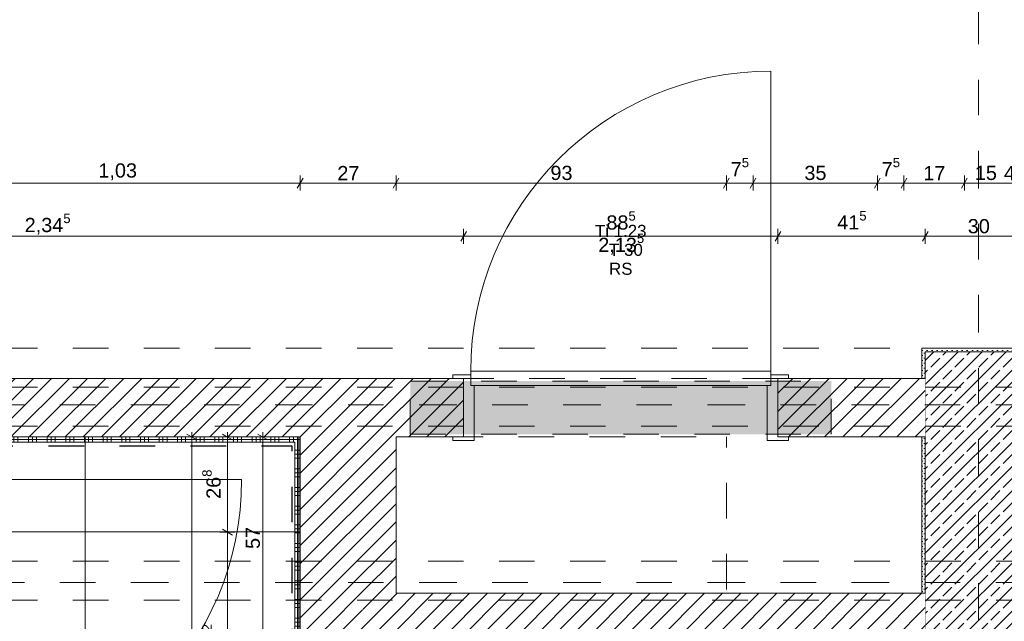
# Model space of a CAD drawing. Header units: metres. Extents: x -3.5 to 65.3, y -10.9 to 16.7.
# Tile 160 of 165: x 44.6 to 47.4, y 5.2 to 6.9. Entities that reach past the tile are written whole.
import ezdxf

# ---------------------------------------------------------------- set-up
doc = ezdxf.new("R2010")
doc.units = ezdxf.units.M
doc.header["$MEASUREMENT"] = 0
for name, pattern in [('Achse', [0.08, 0.04, -0.02, 0, -0.02]), ('Punktlinie eng', [0.015, 0.005, -0.01]), ('Strichlinie doppelt', [0.218722, 0.105833, -0.042333, 0.028222, -0.042333]), ('Strichlinie eng', [0.046, 0.03, -0.016]), ('Untersicht', [0.04, 0.03, -0.01]), ('Wipeout_Contour', [1, 0, -1])]:
    doc.linetypes.add(name, pattern=pattern)
for name, color, linetype in [('102 - Bemaßung_ Beschriftung.Detail_ Ausschnitt', 7, 'Continuous'), ('301 - Elemente.Linie', 7, 'Continuous'), ('451 - Universal.Achsen Raster', 7, 'Continuous'), ('605 - Struktur.Wand Innen', 7, 'Continuous'), ('607 - Struktur.Stütze', 7, 'Continuous'), ('608 - Struktur.Träger', 7, 'Continuous'), ('650 - Abdeckung.Fußboden Aufbau', 7, 'Continuous'), ('654 - Abdeckung.Wand Belag', 7, 'Continuous'), ('Neubau_606 - Struktur.Wand Innen Ausbau', 7, 'Continuous'), ('Neubau_615 - Struktur.Sturz', 7, 'Continuous'), ('Neubau_650 - Abdeckung.Fußboden Aufbau', 7, 'Continuous'), ('Neubau_653 - Abdeckung.TB Verkofferung', 7, 'Continuous')]:
    doc.layers.add(name, color=color, linetype=linetype)
doc.styles.add('ERSTELLTER_STIL_1', font='txt')
doc.dimstyles.new('ERSTELLTER_STIL__1', dxfattribs={"dimtxt": 0.04, "dimasz": 0.02128, "dimexe": 0.18, "dimexo": 0.0625, "dimgap": 0, "dimtad": 1, "dimzin": 0, "dimdsep": 46, "dimtxsty": 'ERSTELLTER_STIL_1', "dimblk": 'ARROWHEAD_2', "dimblk1": 'ARROWHEAD_2', "dimblk2": 'ARROWHEAD_2', "dimcen": 0.09, "dimse1": 1, "dimse2": 1, "dimclrd": 7, "dimclre": 7, "dimclrt": 7, "dimazin": 0, "dimtfac": 1, "dimtdec": 4, "dimtmove": 0, "dimatfit": 3, "dimfxl": 1, "dimtolj": 1, "dimtzin": 0, "dimarcsym": 0})
doc.dimstyles.new('ERSTELLTER_STIL__3', dxfattribs={"dimtxt": 0.04, "dimasz": 0.02128, "dimexe": 0.18, "dimexo": 0.0625, "dimgap": 0, "dimtad": 1, "dimtih": 1, "dimtoh": 1, "dimzin": 0, "dimdsep": 46, "dimtxsty": 'ERSTELLTER_STIL_1', "dimblk": 'ARROWHEAD_2', "dimblk1": 'ARROWHEAD_2', "dimblk2": 'ARROWHEAD_2', "dimcen": 0.09, "dimse1": 1, "dimse2": 1, "dimclrd": 7, "dimclre": 7, "dimclrt": 7, "dimazin": 0, "dimtfac": 1, "dimtdec": 4, "dimtmove": 0, "dimatfit": 3, "dimfxl": 1, "dimtolj": 1, "dimtzin": 0, "dimarcsym": 0})
pattern_1 = [(45, (0, 0), (-0.0070710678, 0.0070710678), [0, -0.01])]
pattern_2 = [(45, (0, 0), (-0.025455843, 0.025455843), [])]

# ---------------------------------------------------------------- blocks, each defined once
blk = doc.blocks.new('*X118')
at = {"layer": '654 - Abdeckung.Wand Belag', "color": 7, "linetype": 'Continuous', "lineweight": 5}
for q in [(45.4125, 5.745), (45.42, 5.7525)]:
    blk.add_line((45.4125, 5.7525), q, dxfattribs=at)
blk = doc.blocks.new('*X121')
at = {"layer": '654 - Abdeckung.Wand Belag', "color": 7, "linetype": 'Continuous', "lineweight": 5}
for p, q in [((44.405, 5.7525), (44.415, 5.7525)), ((44.415, 5.76), (44.415, 5.745)), ((44.415, 5.7525), (44.4675, 5.7525)), ((44.445, 5.76), (44.445, 5.745)), ((44.4562, 5.76), (44.4562, 5.745)), ((44.4675, 5.76), (44.4675, 5.745)), ((44.4675, 5.7525), (44.52, 5.7525)), ((44.4975, 5.76), (44.4975, 5.745)), ((44.5087, 5.76), (44.5087, 5.745)), ((44.52, 5.76), (44.52, 5.745)), ((44.52, 5.7525), (44.5725, 5.7525)), ((44.55, 5.76), (44.55, 5.745)), ((44.5612, 5.76), (44.5612, 5.745)), ((44.5725, 5.76), (44.5725, 5.745)), ((44.5725, 5.7525), (44.625, 5.7525)), ((44.6025, 5.76), (44.6025, 5.745)), ((44.6137, 5.76), (44.6137, 5.745)), ((44.625, 5.76), (44.625, 5.745)), ((44.625, 5.7525), (44.6775, 5.7525)), ((44.655, 5.76), (44.655, 5.745)), ((44.6662, 5.76), (44.6662, 5.745)), ((44.6775, 5.76), (44.6775, 5.745)), ((44.6775, 5.7525), (44.73, 5.7525)), ((44.7075, 5.76), (44.7075, 5.745)), ((44.7187, 5.76), (44.7187, 5.745)), ((44.73, 5.76), (44.73, 5.745)), ((44.73, 5.7525), (44.7825, 5.7525)), ((44.76, 5.76), (44.76, 5.745)), ((44.7712, 5.76), (44.7712, 5.745)), ((44.7825, 5.76), (44.7825, 5.745)), ((44.7825, 5.7525), (44.835, 5.7525)), ((44.8125, 5.76), (44.8125, 5.745)), ((44.8237, 5.76), (44.8237, 5.745)), ((44.835, 5.76), (44.835, 5.745)), ((44.835, 5.7525), (44.8875, 5.7525)), ((44.865, 5.76), (44.865, 5.745)), ((44.8762, 5.76), (44.8762, 5.745)), ((44.8875, 5.76), (44.8875, 5.745)), ((44.8875, 5.7525), (44.94, 5.7525)), ((44.9175, 5.76), (44.9175, 5.745)), ((44.9287, 5.76), (44.9287, 5.745)), ((44.94, 5.76), (44.94, 5.745)), ((44.94, 5.7525), (44.9925, 5.7525)), ((44.97, 5.76), (44.97, 5.745)), ((44.9812, 5.76), (44.9812, 5.745)), ((44.9925, 5.76), (44.9925, 5.745)), ((44.9925, 5.7525), (45.045, 5.7525)), ((45.0225, 5.76), (45.0225, 5.745)), ((45.0337, 5.76), (45.0337, 5.745)), ((45.045, 5.76), (45.045, 5.745)), ((45.045, 5.7525), (45.0975, 5.7525)), ((45.075, 5.76), (45.075, 5.745)), ((45.0862, 5.76), (45.0862, 5.745)), ((45.0975, 5.76), (45.0975, 5.745)), ((45.0975, 5.7525), (45.15, 5.7525)), ((45.1275, 5.76), (45.1275, 5.745)), ((45.1387, 5.76), (45.1387, 5.745)), ((45.15, 5.76), (45.15, 5.745)), ((45.15, 5.7525), (45.2025, 5.7525)), ((45.18, 5.76), (45.18, 5.745)), ((45.1912, 5.76), (45.1912, 5.745)), ((45.2025, 5.76), (45.2025, 5.745)), ((45.2025, 5.7525), (45.255, 5.7525)), ((45.2325, 5.76), (45.2325, 5.745)), ((45.2437, 5.76), (45.2437, 5.745)), ((45.255, 5.76), (45.255, 5.745)), ((45.255, 5.7525), (45.3075, 5.7525)), ((45.285, 5.76), (45.285, 5.745)), ((45.2962, 5.76), (45.2962, 5.745)), ((45.3075, 5.76), (45.3075, 5.745)), ((45.3075, 5.7525), (45.36, 5.7525)), ((45.3375, 5.76), (45.3375, 5.745)), ((45.3487, 5.76), (45.3487, 5.745)), ((45.36, 5.76), (45.36, 5.745)), ((45.36, 5.7525), (45.405, 5.7525)), ((45.39, 5.76), (45.39, 5.745)), ((45.4012, 5.76), (45.4012, 5.745))]:
    blk.add_line(p, q, dxfattribs=at)
blk = doc.blocks.new('*X122')
at = {"layer": '654 - Abdeckung.Wand Belag', "color": 7, "linetype": 'Continuous', "lineweight": 5}
for p in [(45.405, 5.7525), (45.4125, 5.76)]:
    blk.add_line(p, (45.4125, 5.7525), dxfattribs=at)
blk = doc.blocks.new('*X164')
at = {"layer": '654 - Abdeckung.Wand Belag', "color": 7, "linetype": 'Continuous', "lineweight": 5}
for p, q in [((45.4125, 5.745), (45.4125, 5.7225)), ((45.405, 5.7225), (45.4125, 5.7225)), ((45.405, 5.7113), (45.4125, 5.7113)), ((45.4125, 5.7225), (45.42, 5.7225)), ((45.4125, 5.7225), (45.4125, 5.67)), ((45.4125, 5.7113), (45.42, 5.7113)), ((45.405, 5.7), (45.4125, 5.7)), ((45.4125, 5.7), (45.42, 5.7)), ((45.405, 5.67), (45.4125, 5.67)), ((45.405, 5.6588), (45.4125, 5.6588)), ((45.4125, 5.67), (45.42, 5.67)), ((45.4125, 5.67), (45.4125, 5.6175)), ((45.4125, 5.6588), (45.42, 5.6588)), ((45.405, 5.6475), (45.4125, 5.6475)), ((45.4125, 5.6475), (45.42, 5.6475)), ((45.405, 5.6175), (45.4125, 5.6175)), ((45.405, 5.6063), (45.4125, 5.6063)), ((45.4125, 5.6175), (45.42, 5.6175)), ((45.4125, 5.6175), (45.4125, 5.565)), ((45.4125, 5.6063), (45.42, 5.6063)), ((45.405, 5.595), (45.4125, 5.595)), ((45.4125, 5.595), (45.42, 5.595)), ((45.405, 5.565), (45.4125, 5.565)), ((45.405, 5.5538), (45.4125, 5.5538)), ((45.4125, 5.565), (45.42, 5.565)), ((45.4125, 5.565), (45.4125, 5.5125)), ((45.4125, 5.5538), (45.42, 5.5538)), ((45.405, 5.5425), (45.4125, 5.5425)), ((45.4125, 5.5425), (45.42, 5.5425)), ((45.405, 5.5125), (45.4125, 5.5125)), ((45.405, 5.5013), (45.4125, 5.5013)), ((45.405, 5.49), (45.4125, 5.49)), ((45.4125, 5.5125), (45.42, 5.5125)), ((45.4125, 5.5125), (45.4125, 5.46)), ((45.4125, 5.5013), (45.42, 5.5013)), ((45.4125, 5.49), (45.42, 5.49)), ((45.405, 5.46), (45.4125, 5.46)), ((45.405, 5.4488), (45.4125, 5.4488)), ((45.405, 5.4375), (45.4125, 5.4375)), ((45.4125, 5.46), (45.42, 5.46)), ((45.4125, 5.46), (45.4125, 5.4075)), ((45.4125, 5.4488), (45.42, 5.4488)), ((45.4125, 5.4375), (45.42, 5.4375)), ((45.405, 5.4075), (45.4125, 5.4075)), ((45.4125, 5.4075), (45.42, 5.4075)), ((45.4125, 5.4075), (45.4125, 5.355)), ((45.405, 5.3963), (45.4125, 5.3963)), ((45.405, 5.385), (45.4125, 5.385)), ((45.4125, 5.3963), (45.42, 5.3963)), ((45.4125, 5.385), (45.42, 5.385)), ((45.405, 5.355), (45.4125, 5.355)), ((45.4125, 5.355), (45.42, 5.355)), ((45.4125, 5.355), (45.4125, 5.3025)), ((45.405, 5.3438), (45.4125, 5.3438)), ((45.405, 5.3325), (45.4125, 5.3325)), ((45.4125, 5.3438), (45.42, 5.3438)), ((45.4125, 5.3325), (45.42, 5.3325)), ((45.405, 5.3025), (45.4125, 5.3025)), ((45.4125, 5.3025), (45.42, 5.3025)), ((45.4125, 5.3025), (45.4125, 5.25)), ((45.405, 5.2913), (45.4125, 5.2913)), ((45.405, 5.28), (45.4125, 5.28)), ((45.4125, 5.2913), (45.42, 5.2913)), ((45.4125, 5.28), (45.42, 5.28)), ((45.405, 5.25), (45.4125, 5.25)), ((45.4125, 5.25), (45.42, 5.25)), ((45.4125, 5.25), (45.4125, 5.1975)), ((45.405, 5.2388), (45.4125, 5.2388)), ((45.405, 5.2275), (45.4125, 5.2275)), ((45.4125, 5.2388), (45.42, 5.2388)), ((45.4125, 5.2275), (45.42, 5.2275)), ((45.405, 5.1975), (45.4125, 5.1975)), ((45.4125, 5.1975), (45.42, 5.1975)), ((45.4125, 5.1975), (45.4125, 5.19))]:
    blk.add_line(p, q, dxfattribs=at)
blk = doc.blocks.new('*D207')
at = {"layer": '102 - Bemaßung_ Beschriftung.Detail_ Ausschnitt', "color": 7, "linetype": 'Continuous', "lineweight": 5}
for p, q in [((43.5431, 6.339), (43.5269, 6.311)), ((43.535, 6.304), (43.535, 6.346)), ((43.535, 6.325), (45.88, 6.325)), ((45.8881, 6.339), (45.8719, 6.311)), ((45.88, 6.304), (45.88, 6.346))]:
    blk.add_line(p, q, dxfattribs=at)
at = {"layer": '102 - Bemaßung_ Beschriftung.Detail_ Ausschnitt', "color": 7, "lineweight": 5, "insert": (44.6443, 6.3252), "char_height": 0.04, "attachment_point": 7, "style": 'ERSTELLTER_STIL_1'}
blk.add_mtext('\\A1;{\\pql;\\fArial|b0|i0|c0|p38;2,34\\fArial|b0|i0|c0|p38;\\A1{\\H.66x;\\S5^  ;}}', dxfattribs=at)
blk = doc.blocks.new('ARROWHEAD_2')
at = {"color": 0, "linetype": 'Continuous', "lineweight": 0}
for p, q in [((0, 0), (-1, 0)), ((-0.38, -0.66), (0.38, 0.66))]:
    blk.add_line(p, q, dxfattribs=at)
blk = doc.blocks.new('*D208')
at = {"layer": '102 - Bemaßung_ Beschriftung.Detail_ Ausschnitt', "color": 7, "linetype": 'Continuous', "lineweight": 5}
for p, q in [((45.8881, 6.339), (45.8719, 6.311)), ((45.88, 6.304), (45.88, 6.346)), ((45.88, 6.325), (46.765, 6.325)), ((46.7731, 6.339), (46.7569, 6.311)), ((46.765, 6.304), (46.765, 6.346))]:
    blk.add_line(p, q, dxfattribs=at)
at = {"layer": '102 - Bemaßung_ Beschriftung.Detail_ Ausschnitt', "color": 7, "lineweight": 5, "char_height": 0.04, "attachment_point": 7, "style": 'ERSTELLTER_STIL_1'}
for s, insert in [('\\A1;{\\pql;\\fArial|b0|i0|c0|p38;88\\fArial|b0|i0|c0|p38;\\A1{\\H.66x;\\S5^  ;}}', (46.2821, 6.3323)), ('\\A1;{\\pql;\\fArial|b0|i0|c0|p38;2,13\\fArial|b0|i0|c0|p38;\\A1{\\H.66x;\\S5^  ;}}', (46.2593, 6.2692))]:
    blk.add_mtext(s, dxfattribs=dict(at, insert=insert))
blk = doc.blocks.new('*D209')
at = {"layer": '102 - Bemaßung_ Beschriftung.Detail_ Ausschnitt', "color": 7, "linetype": 'Continuous', "lineweight": 5}
for p, q in [((46.7731, 6.339), (46.7569, 6.311)), ((46.765, 6.304), (46.765, 6.346)), ((46.765, 6.325), (47.18, 6.325)), ((47.1881, 6.339), (47.1719, 6.311)), ((47.18, 6.304), (47.18, 6.346))]:
    blk.add_line(p, q, dxfattribs=at)
at = {"layer": '102 - Bemaßung_ Beschriftung.Detail_ Ausschnitt', "color": 7, "lineweight": 5, "insert": (46.9321, 6.3326), "char_height": 0.04, "attachment_point": 7, "style": 'ERSTELLTER_STIL_1'}
blk.add_mtext('\\A1;{\\pql;\\fArial|b0|i0|c0|p38;41\\fArial|b0|i0|c0|p38;\\A1{\\H.66x;\\S5^  ;}}', dxfattribs=at)
blk = doc.blocks.new('*D210')
at = {"layer": '102 - Bemaßung_ Beschriftung.Detail_ Ausschnitt', "color": 7, "linetype": 'Continuous', "lineweight": 5}
for p, q in [((47.1881, 6.339), (47.1719, 6.311)), ((47.18, 6.304), (47.18, 6.346)), ((47.18, 6.325), (47.48, 6.325)), ((47.4719, 6.311), (47.4881, 6.339)), ((47.48, 6.304), (47.48, 6.346)), ((47.48, 6.325), (47.4937, 6.325))]:
    blk.add_line(p, q, dxfattribs=at)
at = {"layer": '102 - Bemaßung_ Beschriftung.Detail_ Ausschnitt', "color": 7, "lineweight": 5, "insert": (47.2996, 6.333), "char_height": 0.04, "attachment_point": 7, "style": 'ERSTELLTER_STIL_1'}
blk.add_mtext('\\A1;{\\pql;\\fArial|b0|i0|c0|p38;30}', dxfattribs=at)
blk = doc.blocks.new('*D230')
at = {"layer": '102 - Bemaßung_ Beschriftung.Detail_ Ausschnitt', "color": 7, "linetype": 'Continuous', "lineweight": 5}
for p, q in [((44.3981, 6.489), (44.3819, 6.461)), ((44.39, 6.454), (44.39, 6.496)), ((45.4281, 6.489), (45.4119, 6.461)), ((45.42, 6.454), (45.42, 6.496)), ((44.39, 6.475), (45.42, 6.475))]:
    blk.add_line(p, q, dxfattribs=at)
at = {"layer": '102 - Bemaßung_ Beschriftung.Detail_ Ausschnitt', "color": 7, "lineweight": 5, "insert": (44.8518, 6.483), "char_height": 0.04, "attachment_point": 7, "style": 'ERSTELLTER_STIL_1'}
blk.add_mtext('\\A1;{\\pql;\\fArial|b0|i0|c0|p38;1,03}', dxfattribs=at)
blk = doc.blocks.new('*D231')
at = {"layer": '102 - Bemaßung_ Beschriftung.Detail_ Ausschnitt', "color": 7, "linetype": 'Continuous', "lineweight": 5}
for p, q in [((45.4281, 6.489), (45.4119, 6.461)), ((45.42, 6.454), (45.42, 6.496)), ((45.6981, 6.489), (45.6819, 6.461)), ((45.69, 6.454), (45.69, 6.496)), ((45.42, 6.475), (45.69, 6.475))]:
    blk.add_line(p, q, dxfattribs=at)
at = {"layer": '102 - Bemaßung_ Beschriftung.Detail_ Ausschnitt', "color": 7, "lineweight": 5, "insert": (45.5246, 6.483), "char_height": 0.04, "attachment_point": 7, "style": 'ERSTELLTER_STIL_1'}
blk.add_mtext('\\A1;{\\pql;\\fArial|b0|i0|c0|p38;27}', dxfattribs=at)
blk = doc.blocks.new('*D232')
at = {"layer": '102 - Bemaßung_ Beschriftung.Detail_ Ausschnitt', "color": 7, "linetype": 'Continuous', "lineweight": 5}
for p, q in [((45.6981, 6.489), (45.6819, 6.461)), ((45.69, 6.454), (45.69, 6.496)), ((46.6281, 6.489), (46.6119, 6.461)), ((46.62, 6.454), (46.62, 6.496)), ((45.69, 6.475), (46.62, 6.475))]:
    blk.add_line(p, q, dxfattribs=at)
at = {"layer": '102 - Bemaßung_ Beschriftung.Detail_ Ausschnitt', "color": 7, "lineweight": 5, "insert": (46.1246, 6.483), "char_height": 0.04, "attachment_point": 7, "style": 'ERSTELLTER_STIL_1'}
blk.add_mtext('\\A1;{\\pql;\\fArial|b0|i0|c0|p38;93}', dxfattribs=at)
blk = doc.blocks.new('*D233')
at = {"layer": '102 - Bemaßung_ Beschriftung.Detail_ Ausschnitt', "color": 7, "linetype": 'Continuous', "lineweight": 5}
for p, q in [((46.6281, 6.489), (46.6119, 6.461)), ((46.62, 6.454), (46.62, 6.496)), ((46.7031, 6.489), (46.6869, 6.461)), ((46.695, 6.454), (46.695, 6.496)), ((46.62, 6.475), (46.695, 6.475))]:
    blk.add_line(p, q, dxfattribs=at)
at = {"layer": '102 - Bemaßung_ Beschriftung.Detail_ Ausschnitt', "color": 7, "lineweight": 5, "insert": (46.6323, 6.4826), "char_height": 0.04, "attachment_point": 7, "style": 'ERSTELLTER_STIL_1'}
blk.add_mtext('\\A1;{\\pql;\\fArial|b0|i0|c0|p38;7\\fArial|b0|i0|c0|p38;\\A1{\\H.66x;\\S5^  ;}}', dxfattribs=at)
blk = doc.blocks.new('*D234')
at = {"layer": '102 - Bemaßung_ Beschriftung.Detail_ Ausschnitt', "color": 7, "linetype": 'Continuous', "lineweight": 5}
for p, q in [((46.7031, 6.489), (46.6869, 6.461)), ((46.695, 6.454), (46.695, 6.496)), ((47.0531, 6.489), (47.0369, 6.461)), ((47.045, 6.454), (47.045, 6.496)), ((46.695, 6.475), (47.045, 6.475))]:
    blk.add_line(p, q, dxfattribs=at)
at = {"layer": '102 - Bemaßung_ Beschriftung.Detail_ Ausschnitt', "color": 7, "lineweight": 5, "insert": (46.8396, 6.483), "char_height": 0.04, "attachment_point": 7, "style": 'ERSTELLTER_STIL_1'}
blk.add_mtext('\\A1;{\\pql;\\fArial|b0|i0|c0|p38;35}', dxfattribs=at)
blk = doc.blocks.new('*D235')
at = {"layer": '102 - Bemaßung_ Beschriftung.Detail_ Ausschnitt', "color": 7, "linetype": 'Continuous', "lineweight": 5}
for p, q in [((47.0531, 6.489), (47.0369, 6.461)), ((47.045, 6.454), (47.045, 6.496)), ((47.1281, 6.489), (47.1119, 6.461)), ((47.12, 6.454), (47.12, 6.496)), ((47.045, 6.475), (47.12, 6.475))]:
    blk.add_line(p, q, dxfattribs=at)
at = {"layer": '102 - Bemaßung_ Beschriftung.Detail_ Ausschnitt', "color": 7, "lineweight": 5, "insert": (47.0573, 6.4826), "char_height": 0.04, "attachment_point": 7, "style": 'ERSTELLTER_STIL_1'}
blk.add_mtext('\\A1;{\\pql;\\fArial|b0|i0|c0|p38;7\\fArial|b0|i0|c0|p38;\\A1{\\H.66x;\\S5^  ;}}', dxfattribs=at)
blk = doc.blocks.new('*D236')
at = {"layer": '102 - Bemaßung_ Beschriftung.Detail_ Ausschnitt', "color": 7, "linetype": 'Continuous', "lineweight": 5}
for p, q in [((47.1281, 6.489), (47.1119, 6.461)), ((47.12, 6.454), (47.12, 6.496)), ((47.2981, 6.489), (47.2819, 6.461)), ((47.29, 6.454), (47.29, 6.496)), ((47.12, 6.475), (47.29, 6.475))]:
    blk.add_line(p, q, dxfattribs=at)
at = {"layer": '102 - Bemaßung_ Beschriftung.Detail_ Ausschnitt', "color": 7, "lineweight": 5, "insert": (47.1746, 6.483), "char_height": 0.04, "attachment_point": 7, "style": 'ERSTELLTER_STIL_1'}
blk.add_mtext('\\A1;{\\pql;\\fArial|b0|i0|c0|p38;17}', dxfattribs=at)
blk = doc.blocks.new('*D237')
at = {"layer": '102 - Bemaßung_ Beschriftung.Detail_ Ausschnitt', "color": 7, "linetype": 'Continuous', "lineweight": 5}
for p, q in [((47.2981, 6.489), (47.2819, 6.461)), ((47.29, 6.454), (47.29, 6.496)), ((47.4481, 6.489), (47.4319, 6.461)), ((47.44, 6.454), (47.44, 6.496)), ((47.29, 6.475), (47.44, 6.475))]:
    blk.add_line(p, q, dxfattribs=at)
at = {"layer": '102 - Bemaßung_ Beschriftung.Detail_ Ausschnitt', "color": 7, "lineweight": 5, "char_height": 0.04, "attachment_point": 7, "style": 'ERSTELLTER_STIL_1'}
for s, insert in [('\\A1;{\\pql;\\fArial|b0|i0|c0|p38;15}', (47.3195, 6.483)), ('\\A1;{\\pql;\\fArial|b0|i0|c0|p38;4}', (47.4015, 6.483))]:
    blk.add_mtext(s, dxfattribs=dict(at, insert=insert))
blk = doc.blocks.new('*D256')
at = {"layer": '102 - Bemaßung_ Beschriftung.Detail_ Ausschnitt', "color": 7, "linetype": 'Continuous', "lineweight": 5}
for p, q in [((45.329, 5.7519), (45.301, 5.7681)), ((45.315, 5.76), (45.315, 5.7737)), ((45.336, 5.76), (45.294, 5.76)), ((45.315, 5.19), (45.315, 5.76)), ((45.336, 5.19), (45.294, 5.19)), ((45.301, 5.1981), (45.329, 5.1819))]:
    blk.add_line(p, q, dxfattribs=at)
at = {"layer": '102 - Bemaßung_ Beschriftung.Detail_ Ausschnitt', "color": 7, "lineweight": 5, "insert": (45.307, 5.4446), "char_height": 0.04, "attachment_point": 7, "rotation": 90, "style": 'ERSTELLTER_STIL_1'}
blk.add_mtext('\\A1;{\\pql;\\fArial|b0|i0|c0|p38;57}', dxfattribs=at)
blk = doc.blocks.new('*D351')
at = {"layer": '102 - Bemaßung_ Beschriftung.Detail_ Ausschnitt', "color": 7, "linetype": 'Continuous', "lineweight": 5}
for p, q in [((45.129, 5.7519), (45.101, 5.7681)), ((45.115, 5.76), (45.115, 5.7737)), ((45.136, 5.76), (45.094, 5.76)), ((45.115, 3.235), (45.115, 5.76)), ((45.136, 3.235), (45.094, 3.235)), ((45.101, 3.2431), (45.129, 3.2269)), ((45.115, 3.2213), (45.115, 3.235))]:
    blk.add_line(p, q, dxfattribs=at)
at = {"layer": '102 - Bemaßung_ Beschriftung.Detail_ Ausschnitt', "color": 7, "lineweight": 5, "insert": (45.1148, 4.4343), "char_height": 0.04, "attachment_point": 7, "rotation": 90, "style": 'ERSTELLTER_STIL_1'}
blk.add_mtext('\\A1;{\\pql;\\fArial|b0|i0|c0|p38;2,52\\fArial|b0|i0|c0|p38;\\A1{\\H.66x;\\S5^  ;}}', dxfattribs=at)
blk = doc.blocks.new('*D392')
at = {"layer": '102 - Bemaßung_ Beschriftung.Detail_ Ausschnitt', "color": 7, "linetype": 'Continuous', "lineweight": 5}
for p, q in [((45.236, 5.492), (45.194, 5.492)), ((45.201, 5.5001), (45.229, 5.4839)), ((45.215, 4.89), (45.215, 5.492)), ((45.236, 4.89), (45.194, 4.89)), ((45.201, 4.8981), (45.229, 4.8819))]:
    blk.add_line(p, q, dxfattribs=at)
at = {"layer": '102 - Bemaßung_ Beschriftung.Detail_ Ausschnitt', "color": 7, "lineweight": 5, "insert": (45.2077, 5.1506), "char_height": 0.04, "attachment_point": 7, "rotation": 90, "style": 'ERSTELLTER_STIL_1'}
blk.add_mtext('\\A1;{\\pql;\\fArial|b0|i0|c0|p38;60\\fArial|b0|i0|c0|p38;\\A1{\\H.66x;\\S2^  ;}}', dxfattribs=at)
blk = doc.blocks.new('*D393')
at = {"layer": '102 - Bemaßung_ Beschriftung.Detail_ Ausschnitt', "color": 7, "linetype": 'Continuous', "lineweight": 5}
for p, q in [((45.229, 5.7519), (45.201, 5.7681)), ((45.215, 5.76), (45.215, 5.7737)), ((45.236, 5.76), (45.194, 5.76)), ((45.215, 5.492), (45.215, 5.76)), ((45.236, 5.492), (45.194, 5.492)), ((45.201, 5.5001), (45.229, 5.4839))]:
    blk.add_line(p, q, dxfattribs=at)
at = {"layer": '102 - Bemaßung_ Beschriftung.Detail_ Ausschnitt', "color": 7, "lineweight": 5, "insert": (45.2077, 5.5856), "char_height": 0.04, "attachment_point": 7, "rotation": 90, "style": 'ERSTELLTER_STIL_1'}
blk.add_mtext('\\A1;{\\pql;\\fArial|b0|i0|c0|p38;26\\fArial|b0|i0|c0|p38;\\A1{\\H.66x;\\S8^  ;}}', dxfattribs=at)

msp = doc.modelspace()

# ---------------------------------------------------------------- hatches: boundary and pattern name
at = {"layer": '607 - Struktur.Stütze', "linetype": 'Continuous', "lineweight": 0, "true_color": 0x000000}
h = msp.add_hatch(dxfattribs=at)
h.set_pattern_fill('Gips_0001', color=18, style=0, pattern_type=2)
h.set_pattern_definition(pattern_1)
h.paths.add_polyline_path([(47.49, 6.01), (47.17, 6.01), (47.17, 5.925), (47.18, 5.925), (47.18, 6), (47.48, 6), (47.48, 5.925), (47.49, 5.925)])
h = msp.add_hatch(dxfattribs=at)
h.set_pattern_fill('Beton__Stahlbeton_0001', color=18, style=0, pattern_type=2)
h.set_pattern_definition([(45, (0, 0), (-0.033941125, 0.033941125), []), (45, (-0.01697, 0.01697), (-0.033941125, 0.033941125), [0.036, -0.012])])
h.paths.add_polyline_path([(47.18, 5.2), (47.48, 5.2), (47.48, 6), (47.18, 6)])
h = msp.add_hatch(dxfattribs=at)
h.set_pattern_fill('Gips_0001', color=18, style=0, pattern_type=2)
h.set_pattern_definition(pattern_1)
h.paths.add_polyline_path([(47.17, 5.76), (47.17, 5.32), (47.18, 5.32), (47.18, 5.76)])
at = {"layer": 'Neubau_650 - Abdeckung.Fußboden Aufbau', "linetype": 'Continuous', "lineweight": 13, "true_color": 0xafafaf}
h = msp.add_hatch(dxfattribs=at)
h.set_pattern_fill('Raster_60x60_Fuge_2mm_0001', color=253, style=0, pattern_type=2)
h.set_pattern_definition([(360, (44.814, 4.89), (4e-09, 0.602), []), (90, (44.814, 4.89), (-0.602, 4e-09), [])])
h.paths.add_polyline_path([(45.4202, 5.76), (44.39, 5.76), (44.39, 3.235), (47.045, 3.235), (47.045, 4.89), (46.62, 4.89), (46.62, 5.19), (45.4202, 5.19)])

# ---------------------------------------------------------------- linework, layer by layer
at = {"layer": '451 - Universal.Achsen Raster', "color": 160, "linetype": 'Strichlinie doppelt', "lineweight": 9, "true_color": 0x3232ff}
msp.add_line((47.33, -10.585), (47.33, 16.355), dxfattribs=at)
at = {"layer": '605 - Struktur.Wand Innen', "color": 1, "linetype": 'Continuous', "lineweight": 13}
for p, q in [((46.745, 5.945), (46.745, 6.79)), ((45.9, 5.945), (45.9, 5.905)), ((46.745, 5.945), (45.9, 5.945)), ((45.9, 5.905), (45.9, 5.935)), ((46.745, 5.905), (46.745, 5.945)), ((46.745, 5.905), (46.745, 5.935)), ((45.91, 5.905), (45.9, 5.905)), ((45.9, 5.905), (46.745, 5.905)), ((45.91, 5.75), (45.91, 5.905)), ((46.735, 5.75), (46.735, 5.905)), ((46.735, 5.905), (46.745, 5.905))]:
    msp.add_line(p, q, dxfattribs=at)
at = {"layer": '605 - Struktur.Wand Innen', "color": 1, "linetype": 'Continuous', "lineweight": 9}
msp.add_arc((46.745, 5.945), 0.845, 90, 180, dxfattribs=at)
at = {"layer": '607 - Struktur.Stütze', "color": 7, "linetype": 'Continuous', "lineweight": 5, "flags": 128}
for points in [[(47.49, 5.925), (47.49, 6.01), (47.17, 6.01), (47.17, 5.925)], [(47.17, 5.76), (47.17, 5.32)]]:
    msp.add_lwpolyline(points, dxfattribs=at)
at = {"layer": '607 - Struktur.Stütze', "color": 7, "linetype": 'Continuous', "lineweight": 13, "flags": 128}
msp.add_lwpolyline([(47.18, 5.2), (47.48, 5.2), (47.48, 6), (47.18, 6)], close=True, dxfattribs=at)
at = {"layer": '608 - Struktur.Träger', "color": 7, "linetype": 'Untersicht', "lineweight": 13}
msp.add_line((0.38, 6.01), (61.88, 6.01), dxfattribs=at)
at = {"layer": '650 - Abdeckung.Fußboden Aufbau', "color": 7, "linetype": 'Continuous', "lineweight": 13, "flags": 128}
for points in [[(38.88, 5.82), (38.88, 5.9255), (39.97, 5.9255), (39.97, 6.01), (40.29, 6.01), (40.29, 5.925), (41.35, 5.925), (41.35, 5.76), (42.235, 5.76), (42.235, 5.925), (42.65, 5.925), (42.65, 5.76), (43.535, 5.76), (43.535, 5.925), (45.88, 5.925)], [(47.17, 5.925), (47.17, 6.01), (47.49, 6.01), (47.49, 5.925), (48.99, 5.925)], [(45.69, 5.32), (47.17, 5.32), (47.17, 5.76), (46.765, 5.76), (46.765, 5.925)], [(45.88, 5.925), (45.88, 5.76), (45.69, 5.76), (45.69, 5.32)], [(46.765, 5.925), (47.17, 5.925)]]:
    msp.add_lwpolyline(points, dxfattribs=at)
at = {"layer": '650 - Abdeckung.Fußboden Aufbau', "color": 7, "linetype": 'Strichlinie eng', "lineweight": 13, "flags": 128}
msp.add_lwpolyline([(46.765, 5.925), (45.88, 5.925)], dxfattribs=at)
at = {"layer": '654 - Abdeckung.Wand Belag', "color": 7, "linetype": 'Continuous', "lineweight": 5, "flags": 128}
for points in [[(44.405, 5.745), (45.405, 5.745)], [(45.405, 5.745), (45.405, 5.175)]]:
    msp.add_lwpolyline(points, dxfattribs=at)
at = {"layer": 'Neubau_606 - Struktur.Wand Innen Ausbau', "color": 1, "linetype": 'Continuous', "lineweight": 13}
msp.add_line((44.41, 5.64), (45.255, 5.64), dxfattribs=at)
at = {"layer": 'Neubau_606 - Struktur.Wand Innen Ausbau', "color": 1, "linetype": 'Continuous', "lineweight": 9}
msp.add_arc((44.41, 5.64), 0.845, 270, 0, dxfattribs=at)
at = {"layer": 'Neubau_650 - Abdeckung.Fußboden Aufbau', "color": 1, "linetype": 'Continuous', "lineweight": 13, "flags": 128}
for points in [[(45.4202, 5.76), (44.39, 5.76), (44.39, 5.66)], [(44.39, 3.235), (47.045, 3.235), (47.045, 4.89), (46.62, 4.89), (46.62, 5.19), (45.4202, 5.19), (45.4202, 5.76)]]:
    msp.add_lwpolyline(points, dxfattribs=at)
at = {"layer": 'Neubau_653 - Abdeckung.TB Verkofferung', "color": 1, "linetype": 'Untersicht', "lineweight": 9}
for p in [(42.435, 5.76), (46.62, 5.1305)]:
    msp.add_line(p, (46.62, 5.76), dxfattribs=at)

# ---------------------------------------------------------------- texts
at = {"layer": '605 - Struktur.Wand Innen', "color": 1, "lineweight": 9, "char_height": 0.034, "style": 'ERSTELLTER_STIL_1'}
for s, insert, attachment_point in [('\\A1;{\\pqc;\\pt0;\\fArial|b0|i0|c0|p38;Ti 1.23}', (46.3225, 6.3228), 8), ('\\A1;{\\pqr;\\pt0;\\fArial|b0|i0|c0|p38;}', (46.2636, 6.3118), 3), ('\\A1;{\\pql;\\pt0;\\fArial|b0|i0|c0|p38;T 30}', (46.2897, 6.304), 1), ('\\A1;{\\pqr;\\pt0;\\fArial|b0|i0|c0|p38;}', (46.2636, 6.2583), 3), ('\\A1;{\\pql;\\pt0;\\fArial|b0|i0|c0|p38;RS}', (46.2897, 6.2506), 1)]:
    msp.add_mtext(s, dxfattribs=dict(at, insert=insert, attachment_point=attachment_point))

# ---------------------------------------------------------------- dimensions: what is measured, and where the dimension line sits
at = {"layer": '102 - Bemaßung_ Beschriftung.Detail_ Ausschnitt', "color": 7, "linetype": 'Continuous', "lineweight": 5}
for base, p1, p2, picture, middle in [((47.44, 6.475), (47.29, 5.19), (47.44, 5.19), '*D237', (47.35, 6.503)), ((47.48, 6.325), (47.18, 6), (47.48, 6), '*D210', (47.3301, 6.353))]:
    dim = msp.add_linear_dim(base=base, p1=p1, p2=p2, dimstyle='ERSTELLTER_STIL__3', dxfattribs=at)
    dim.commit()
    dim.dimension.update_dxf_attribs({"geometry": picture, "text_midpoint": middle, "dimtype": 160})
dim = msp.add_linear_dim(base=(45.215, 5.492), p1=(44.814, 4.89), p2=(44.814, 5.492), angle=90, dimstyle='ERSTELLTER_STIL__1', dxfattribs=at)
dim.commit()
dim.dimension.update_dxf_attribs({"geometry": '*D392', "text_midpoint": (45.187, 5.2351), "dimtype": 160, "text_rotation": 90})

# ---------------------------------------------------------------- next in the draw order: wipeouts: each hides what was drawn before it
at = {"color": 254, "linetype": 'Wipeout_Contour', "lineweight": 0, "ltscale": 180.355782}
msp.add_wipeout([(43.535, 5.76), (45.88, 5.76), (45.88, 5.925), (43.535, 5.925)], dxfattribs=at).dxf.layer = '605 - Struktur.Wand Innen'
at = {"color": 254, "linetype": 'Wipeout_Contour', "lineweight": 0, "ltscale": 189.347148}
msp.add_wipeout([(46.765, 5.76), (47.18, 5.76), (47.18, 5.925), (46.765, 5.925)], dxfattribs=at).dxf.layer = '605 - Struktur.Wand Innen'
at = {"color": 254, "linetype": 'Wipeout_Contour', "lineweight": 0, "ltscale": 186.932899}
msp.add_wipeout([(45.69, 5.19), (47.18, 5.19), (47.18, 5.32), (45.69, 5.32)], dxfattribs=at).dxf.layer = '605 - Struktur.Wand Innen'

# ---------------------------------------------------------------- next in the draw order: hatches: boundary and pattern name
at = {"layer": '605 - Struktur.Wand Innen', "linetype": 'Continuous', "lineweight": 0, "true_color": 0x000000}
h = msp.add_hatch(dxfattribs=at)
h.set_pattern_fill('MW_Ziegel_0001', color=18, style=0, pattern_type=2)
h.set_pattern_definition(pattern_2)
h.paths.add_polyline_path([(43.535, 5.76), (45.88, 5.76), (45.88, 5.925), (43.535, 5.925)])
h = msp.add_hatch(dxfattribs=at)
h.set_pattern_fill('MW_Ziegel_0001', color=18, style=0, pattern_type=2)
h.set_pattern_definition(pattern_2)
h.paths.add_polyline_path([(46.765, 5.76), (47.18, 5.76), (47.18, 5.925), (46.765, 5.925)])
h = msp.add_hatch(dxfattribs=at)
h.set_pattern_fill('MW_Ziegel_0001', color=18, style=0, pattern_type=2)
h.set_pattern_definition(pattern_2)
h.paths.add_polyline_path([(45.69, 5.19), (47.18, 5.19), (47.18, 5.32), (45.69, 5.32)])
at = {"layer": 'Neubau_615 - Struktur.Sturz', "linetype": 'Continuous', "lineweight": 0, "true_color": 0x3f0000}
msp.add_hatch(color=18, dxfattribs=at).paths.add_polyline_path([(45.73, 5.9175), (45.73, 5.7675), (46.915, 5.7675), (46.915, 5.9175)])

# ---------------------------------------------------------------- next in the draw order: linework, layer by layer
at = {"layer": '301 - Elemente.Linie', "color": 1, "linetype": 'Strichlinie eng', "lineweight": 25, "flags": 128}
msp.add_lwpolyline([(40.3114, 5.7353), (45.3961, 5.7353), (45.3961, 5.1657), (46.6016, 5.1657)], dxfattribs=at)
at = {"layer": '451 - Universal.Achsen Raster', "color": 160, "linetype": 'Strichlinie doppelt', "lineweight": 9, "true_color": 0x3232ff}
msp.add_line((64.935, 5.85), (-3.175, 5.85), dxfattribs=at)
at = {"layer": '605 - Struktur.Wand Innen', "color": 1, "linetype": 'Continuous', "lineweight": 13}
for p, q in [((45.9, 5.935), (45.85, 5.935)), ((45.85, 5.935), (45.85, 5.925)), ((46.745, 5.935), (46.795, 5.935)), ((46.795, 5.935), (46.795, 5.925)), ((45.85, 5.925), (45.88, 5.925)), ((45.88, 5.925), (45.88, 5.76)), ((46.795, 5.925), (46.765, 5.925)), ((46.765, 5.925), (46.765, 5.76)), ((45.88, 5.76), (45.85, 5.76)), ((45.85, 5.76), (45.85, 5.75)), ((45.85, 5.75), (45.91, 5.75)), ((46.795, 5.75), (46.735, 5.75)), ((46.765, 5.76), (46.795, 5.76)), ((46.795, 5.76), (46.795, 5.75))]:
    msp.add_line(p, q, dxfattribs=at)
at = {"layer": '605 - Struktur.Wand Innen', "color": 7, "linetype": 'Continuous', "lineweight": 18}
for p, q in [((45.88, 5.76), (45.88, 5.925)), ((45.88, 5.76), (45.88, 5.925)), ((45.88, 5.76), (45.88, 5.925)), ((46.765, 5.76), (46.765, 5.925)), ((46.765, 5.76), (46.765, 5.925)), ((46.765, 5.76), (46.765, 5.925))]:
    msp.add_line(p, q, dxfattribs=at)
at = {"layer": '605 - Struktur.Wand Innen', "color": 7, "linetype": 'Continuous', "lineweight": 18, "flags": 128}
for points in [[(45.88, 5.925), (43.535, 5.925)], [(47.18, 5.925), (46.765, 5.925)], [(43.535, 5.76), (45.42, 5.76)], [(45.69, 5.76), (45.88, 5.76)], [(46.765, 5.76), (47.18, 5.76)], [(47.18, 5.32), (45.69, 5.32)]]:
    msp.add_lwpolyline(points, dxfattribs=at)
at = {"layer": '608 - Struktur.Träger', "color": 7, "linetype": 'Achse', "lineweight": 9}
msp.add_line((0.38, 5.9), (61.88, 5.9), dxfattribs=at)
at = {"layer": '608 - Struktur.Träger', "color": 7, "linetype": 'Untersicht', "lineweight": 13}
msp.add_line((0.38, 5.79), (61.88, 5.79), dxfattribs=at)
at = {"layer": 'Neubau_615 - Struktur.Sturz', "color": 1, "linetype": 'Punktlinie eng', "lineweight": 13}
for p, q in [((45.73, 5.9175), (46.915, 5.9175)), ((45.73, 5.7675), (45.73, 5.9175)), ((46.915, 5.7675), (46.915, 5.9175)), ((45.73, 5.7675), (46.915, 5.7675))]:
    msp.add_line(p, q, dxfattribs=at)

# ---------------------------------------------------------------- next in the draw order: block references
at = {"layer": '654 - Abdeckung.Wand Belag', "color": 7, "lineweight": 5}
msp.add_blockref('*X121', (0, 0), dxfattribs=at)

# ---------------------------------------------------------------- next in the draw order: dimensions: what is measured, and where the dimension line sits
at = {"layer": '102 - Bemaßung_ Beschriftung.Detail_ Ausschnitt', "color": 7, "linetype": 'Continuous', "lineweight": 5}
for base, p1, p2, picture, middle in [((46.6949889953, 6.47499997), (46.6199889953, 4.8899982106), (46.6949889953, 5.0774902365), '*D233', (46.7015654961, 6.5029999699)), ((47.1199889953, 6.47499997), (47.0449889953, 4.8899982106), (47.1199889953, 4.09999918), '*D235', (47.1265654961, 6.5029999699)), ((47.045, 6.475), (46.695, 5.0775), (47.045, 4.89), '*D234', (46.8701, 6.503)), ((47.29, 6.475), (47.12, 4.1), (47.29, 5.19), '*D236', (47.2051, 6.503)), ((46.7649889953, 6.32499997), (45.8799889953, 5.75999997), (46.7649889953, 5.75999997), '*D208', (46.3666354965, 6.3529999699)), ((47.1799889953, 6.32499997), (46.7649889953, 5.75999997), (47.1799889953, 5.9999822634), '*D209', (47.0166354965, 6.3529999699))]:
    dim = msp.add_linear_dim(base=base, p1=p1, p2=p2, dimstyle='ERSTELLTER_STIL__3', dxfattribs=at)
    dim.commit()
    dim.dimension.update_dxf_attribs({"geometry": picture, "text_midpoint": middle, "dimtype": 160})

# ---------------------------------------------------------------- next in the draw order: wipeouts: each hides what was drawn before it
at = {"color": 254, "linetype": 'Wipeout_Contour', "lineweight": 0, "ltscale": 137.151787}
msp.add_wipeout([(45.69, 5.32), (45.42, 5.19), (45.69, 5.19)], dxfattribs=at).dxf.layer = '605 - Struktur.Wand Innen'

# ---------------------------------------------------------------- next in the draw order: hatches: boundary and pattern name
at = {"layer": '605 - Struktur.Wand Innen', "linetype": 'Continuous', "lineweight": 0, "true_color": 0x000000}
h = msp.add_hatch(dxfattribs=at)
h.set_pattern_fill('MW_Ziegel_0001', color=18, style=0, pattern_type=2)
h.set_pattern_definition(pattern_2)
h.paths.add_polyline_path([(45.69, 5.32), (45.42, 5.19), (45.69, 5.19)])

# ---------------------------------------------------------------- next in the draw order: wipeouts: each hides what was drawn before it
at = {"color": 254, "linetype": 'Wipeout_Contour', "lineweight": 0, "ltscale": 183.573636}
msp.add_wipeout([(45.69, 5.32), (45.69, 5.76), (45.42, 5.76), (45.42, 5.32)], dxfattribs=at).dxf.layer = '605 - Struktur.Wand Innen'

# ---------------------------------------------------------------- next in the draw order: hatches: boundary and pattern name
at = {"layer": '605 - Struktur.Wand Innen', "linetype": 'Continuous', "lineweight": 0, "true_color": 0x000000}
h = msp.add_hatch(dxfattribs=at)
h.set_pattern_fill('MW_Ziegel_0001', color=18, style=0, pattern_type=2)
h.set_pattern_definition(pattern_2)
h.paths.add_polyline_path([(45.69, 5.32), (45.69, 5.76), (45.42, 5.76), (45.42, 5.32)])

# ---------------------------------------------------------------- next in the draw order: linework, layer by layer
at = {"layer": '451 - Universal.Achsen Raster', "color": 160, "linetype": 'Strichlinie doppelt', "lineweight": 9, "true_color": 0x3232ff}
msp.add_line((64.935, 5.35), (-3.175, 5.35), dxfattribs=at)
at = {"layer": '608 - Struktur.Träger', "color": 7, "linetype": 'Untersicht', "lineweight": 13}
msp.add_line((0.38, 5.41), (61.88, 5.41), dxfattribs=at)
at = {"layer": '654 - Abdeckung.Wand Belag', "color": 7, "linetype": 'Continuous', "lineweight": 5, "flags": 128}
for points in [[(45.42, 5.76), (44.39, 5.76)], [(45.42, 5.76), (45.42, 5.745)]]:
    msp.add_lwpolyline(points, dxfattribs=at)

# ---------------------------------------------------------------- next in the draw order: block references
at = {"layer": '654 - Abdeckung.Wand Belag', "color": 7, "lineweight": 5}
for name in ['*X122', '*X118']:
    msp.add_blockref(name, (0, 0), dxfattribs=at)

# ---------------------------------------------------------------- next in the draw order: dimensions: what is measured, and where the dimension line sits
at = {"layer": '102 - Bemaßung_ Beschriftung.Detail_ Ausschnitt', "color": 7, "linetype": 'Continuous', "lineweight": 5}
for base, p1, p2, picture, middle in [((45.42, 6.475), (44.39, 5.76), (45.42, 5.76), '*D230', (44.9037, 6.503)), ((45.69, 6.475), (45.42, 5.76), (45.69, 5.76), '*D231', (45.5551, 6.503)), ((45.879989, 6.32499997), (43.53498901, 5.75999997), (45.879989, 5.75999997), '*D207', (44.7502372, 6.35299997))]:
    dim = msp.add_linear_dim(base=base, p1=p1, p2=p2, dimstyle='ERSTELLTER_STIL__3', dxfattribs=at)
    dim.commit()
    dim.dimension.update_dxf_attribs({"geometry": picture, "text_midpoint": middle, "dimtype": 160})
dim = msp.add_linear_dim(base=(45.215, 5.76), p1=(44.814, 5.492), p2=(45.42, 5.76), angle=90, dimstyle='ERSTELLTER_STIL__1', dxfattribs=at)
dim.commit()
dim.dimension.update_dxf_attribs({"geometry": '*D393', "text_midpoint": (45.187, 5.6701), "dimtype": 160, "text_rotation": 90})

# ---------------------------------------------------------------- next in the draw order: wipeouts: each hides what was drawn before it
at = {"color": 254, "linetype": 'Wipeout_Contour', "lineweight": 0, "ltscale": 138.006428}
msp.add_wipeout([(45.42, 5.32), (45.42, 5.19), (45.69, 5.32)], dxfattribs=at).dxf.layer = '605 - Struktur.Wand Innen'

# ---------------------------------------------------------------- next in the draw order: hatches: boundary and pattern name
at = {"layer": '605 - Struktur.Wand Innen', "linetype": 'Continuous', "lineweight": 0, "true_color": 0x000000}
h = msp.add_hatch(dxfattribs=at)
h.set_pattern_fill('MW_Ziegel_0001', color=18, style=0, pattern_type=2)
h.set_pattern_definition(pattern_2)
h.paths.add_polyline_path([(45.42, 5.32), (45.42, 5.19), (45.69, 5.32)])

# ---------------------------------------------------------------- next in the draw order: linework, layer by layer
at = {"layer": '605 - Struktur.Wand Innen', "color": 7, "linetype": 'Continuous', "lineweight": 18, "flags": 128}
for points in [[(45.42, 5.76), (45.42, 5.19)], [(45.69, 5.32), (45.69, 5.76)]]:
    msp.add_lwpolyline(points, dxfattribs=at)
at = {"layer": '608 - Struktur.Träger', "color": 7, "linetype": 'Achse', "lineweight": 9}
msp.add_line((0.38, 5.3), (61.88, 5.3), dxfattribs=at)
at = {"layer": '654 - Abdeckung.Wand Belag', "color": 7, "linetype": 'Continuous', "lineweight": 5, "flags": 128}
msp.add_lwpolyline([(45.42, 5.19), (45.42, 5.745)], dxfattribs=at)

# ---------------------------------------------------------------- next in the draw order: block references
at = {"layer": '654 - Abdeckung.Wand Belag', "color": 7, "lineweight": 5}
msp.add_blockref('*X164', (0, 0), dxfattribs=at)

# ---------------------------------------------------------------- next in the draw order: dimensions: what is measured, and where the dimension line sits
at = {"layer": '102 - Bemaßung_ Beschriftung.Detail_ Ausschnitt', "color": 7, "linetype": 'Continuous', "lineweight": 5}
dim = msp.add_linear_dim(base=(46.62, 6.475), p1=(45.69, 5.76), p2=(46.62, 4.89), dimstyle='ERSTELLTER_STIL__3', dxfattribs=at)
dim.commit()
dim.dimension.update_dxf_attribs({"geometry": '*D232', "text_midpoint": (46.1551, 6.503), "dimtype": 160})
for base, p1, picture, middle in [((45.115, 5.76), (44.3899903, 3.2350001), '*D351', (45.087, 4.5402482)), ((45.315, 5.76), (45.42, 5.19), '*D256', (45.287, 5.4751))]:
    dim = msp.add_linear_dim(base=base, p1=p1, p2=(45.42, 5.76), angle=90, dimstyle='ERSTELLTER_STIL__1', dxfattribs=at)
    dim.commit()
    dim.dimension.update_dxf_attribs({"geometry": picture, "text_midpoint": middle, "dimtype": 160, "text_rotation": 90})

doc.saveas('drawing.dxf')
